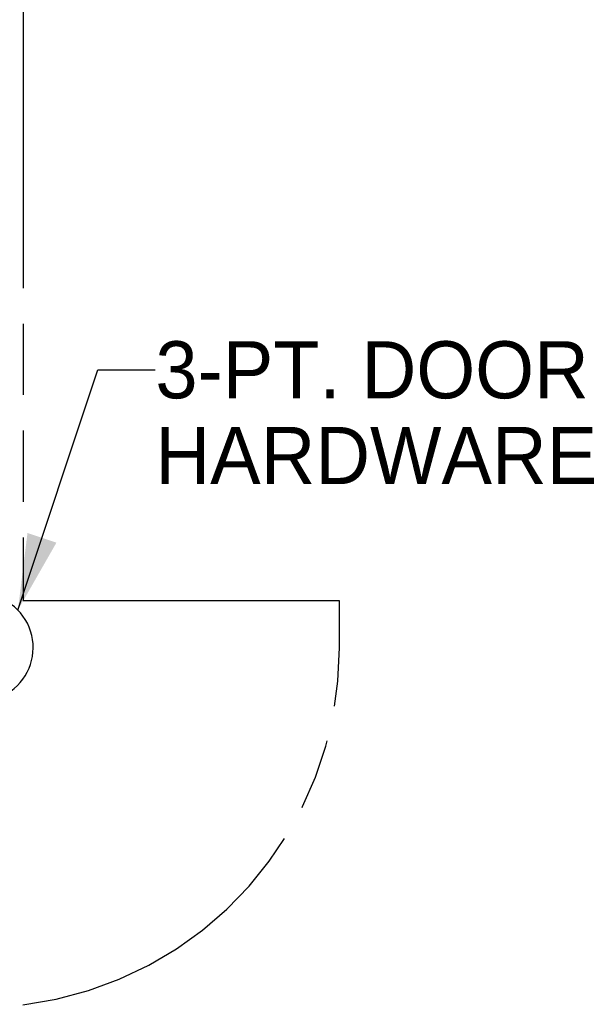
# Model space of a CAD drawing. Header units: inches. Extents: x 0 to 243, y 0 to 157.
# Tile 13 of 26: x 82 to 93, y 76 to 95. Entities that reach past the tile are written whole.
import ezdxf

# ---------------------------------------------------------------- set-up
doc = ezdxf.new("R2010")
doc.units = ezdxf.units.IN
doc.header["$LTSCALE"] = 13.357143
doc.header["$MEASUREMENT"] = 0
doc.linetypes.add('PHANTOM', pattern=[0.8, 0.45, -0.05, 0.1, -0.05, 0.1, -0.05])
doc.layers.get('0').update_dxf_attribs({"linetype": 'CONTINUOUS'})
doc.layers.add('AVAILABLE_DOOR_SPACE', color=7, linetype='CONTINUOUS')
doc.layers.add('DIMENSIONS', color=7, linetype='CONTINUOUS')
doc.styles.get("Standard").update_dxf_attribs({"font": 'arial.ttf'})
doc.dimstyles.new('DIMSTYLE_1', dxfattribs={"dimtxt": 1.071429, "dimasz": 1.428571, "dimexe": 0.09, "dimexo": 0.07, "dimgap": 0.0375, "dimtad": 0, "dimtih": 1, "dimtoh": 1, "dimzin": 4, "dimdsep": 46, "dimtxsty": 'Standard', "dimblk": '_FILLED', "dimblk1": '_FILLED', "dimblk2": '_FILLED', "dimcen": 0.09, "dimazin": 1, "dimtfac": 1, "dimtdec": 3, "dimtofl": 0, "dimtmove": 0, "dimatfit": 3, "dimldrblk": '_FILLED', "dimfxl": 1, "dimtolj": 1, "dimtzin": 4, "dimarcsym": 0})
doc.dimstyles.get("Standard").update_dxf_attribs({"dimtxt": 1.214286, "dimasz": 1.428571, "dimexe": 0.09, "dimexo": 0.07, "dimgap": 0.09, "dimtad": 0, "dimtih": 1, "dimtoh": 1, "dimdec": 3, "dimzin": 4, "dimdsep": 46, "dimtxsty": 'Standard', "dimblk": '_FILLED', "dimblk1": '_FILLED', "dimblk2": '_FILLED', "dimcen": 0.09, "dimadec": 3, "dimazin": 1, "dimtp": 0.001, "dimtm": 0.001, "dimtfac": 1, "dimtdec": 3, "dimtofl": 0, "dimtmove": 0, "dimatfit": 3, "dimldrblk": '_FILLED', "dimfxl": 1, "dimtolj": 1, "dimtzin": 4, "dimarcsym": 0})

# ---------------------------------------------------------------- blocks, each defined once
blk = doc.blocks.new('_FILLED')
at = {"color": 0, "linetype": 'ByBlock'}
blk.add_solid([(0, 0), (-1, 0.2), (-1, -0.2)], dxfattribs=at)
blk = doc.blocks.new('*D20')
at = {"layer": 'DIMENSIONS', "color": 2, "linetype": 'Continuous'}
for p, q in [((78.674, 95.998), (75.817, 95.998)), ((82.299, 95.998), (84.702, 95.998))]:
    blk.add_line(p, q, dxfattribs=at)
at = {"layer": 'DIMENSIONS', "color": 2, "linetype": 'Continuous', "xscale": 1.4285714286, "yscale": 1.4285714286, "zscale": 1.4285714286}
blk.add_blockref('_FILLED', (78.674, 95.998), dxfattribs=at)
at = {"layer": 'DIMENSIONS', "color": 2, "linetype": 'Continuous', "xscale": 1.4285714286, "yscale": 1.4285714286, "zscale": 1.4285714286, "rotation": 180}
blk.add_blockref('_FILLED', (82.299, 95.998), dxfattribs=at)
at = {"layer": 'DIMENSIONS', "color": 2, "linetype": 'Continuous', "insert": (85.238, 96.534), "char_height": 1.0714, "width": 2.91158, "attachment_point": 1, "line_spacing_factor": 0.9}
blk.add_mtext('3.63', dxfattribs=at)

msp = doc.modelspace()

# ---------------------------------------------------------------- linework, layer by layer
at = {"color": 7, "linetype": 'Continuous'}
msp.add_arc((81.486, 82.891), 1.004, 305.5066, 234.4934, dxfattribs=at)
at = {"layer": 'AVAILABLE_DOOR_SPACE', "color": 4, "linetype": 'PHANTOM'}
for p, q in [((82.299, 117.016), (82.299, 83.766)), ((88.236, 83.766), (82.299, 83.766)), ((88.236, 82.891), (88.236, 83.766))]:
    msp.add_line(p, q, dxfattribs=at)
msp.add_arc((81.486, 82.891), 6.75, 276.9135, 360, dxfattribs=at)

# ---------------------------------------------------------------- texts
at = {"layer": 'DIMENSIONS', "color": 2, "linetype": 'Continuous', "insert": (84.78, 88.638), "char_height": 1.0714, "width": 8.71482, "attachment_point": 1, "line_spacing_factor": 0.9}
msp.add_mtext('3-PT. DOOR\\PHARDWARE', dxfattribs=at)

# ---------------------------------------------------------------- dimensions: what is measured, and where the dimension line sits
at = {"layer": 'DIMENSIONS', "color": 2, "linetype": 'Continuous'}
dim = msp.add_linear_dim(base=(78.673661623, 95.998194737), p1=(82.298661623, 83.76573221), p2=(78.673661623, 118.01673221), angle=180, dimstyle='DIMSTYLE_1', dxfattribs=at)
dim.commit()
dim.dimension.update_dxf_attribs({"geometry": '*D20', "text_midpoint": (86.692095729, 95.99221889), "dimtype": 160})

# ---------------------------------------------------------------- leaders
at = {"layer": 'DIMENSIONS', "color": 2, "linetype": 'Continuous', "annotation_type": 0, "has_hookline": 1, "hookline_direction": 1, "text_width": 8.531}
msp.add_leader([(82.203, 83.594), (83.704, 88.102), (84.78, 88.102)], dimstyle='Standard', override={"dimtad": 0}, dxfattribs=at)

doc.saveas('drawing.dxf')
